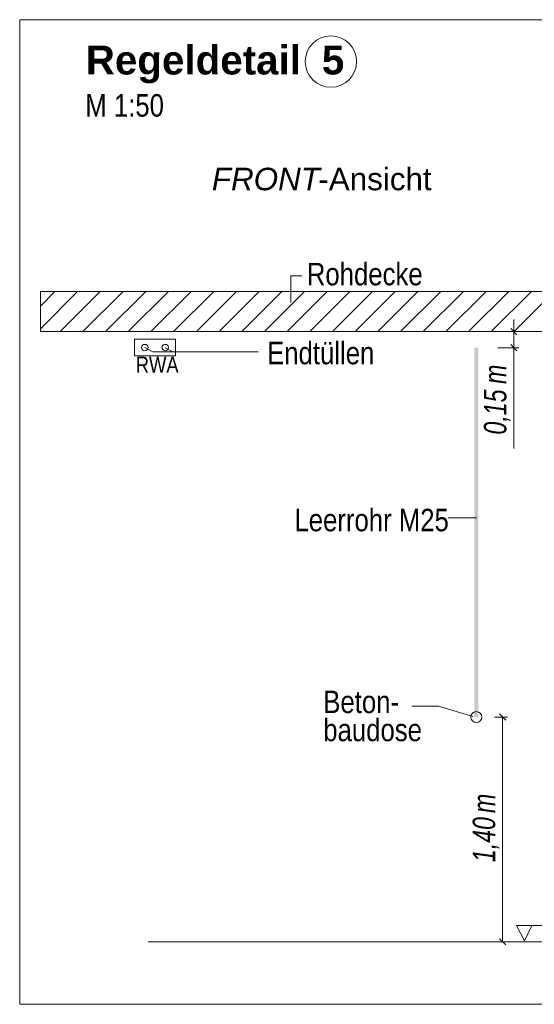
# Model space of a CAD drawing. Extents: x -620 to 3480, y 62 to 1112.
# Tile 218 of 256: x 150 to 182, y 837 to 899. Entities that reach past the tile are written whole.
import ezdxf
from ezdxf.lldxf.tags import DXFTag

# ---------------------------------------------------------------- set-up
doc = ezdxf.new("R2010")
doc.units = 0
doc.layers.get('0').update_dxf_attribs({"lineweight": 13})
for name, color, linetype, lineweight, true_color in [('E_Aussparung Bemaßung-A06GA2TP8I', 5, 'Continuous', 9, 0x0000ff), ('E_Betonbaudose', 1, 'Continuous', 13, 0xff0000), ('E_Detail_Beschriftung', 7, 'Continuous', 13, 0x009900), ('E_Detail_Wandschraffur', 7, 'Continuous', 5, 0xc0c0c0), ('E_FT_RWA', 7, 'Continuous', 13, 0xe26e0e), ('E_Leerrohr Beschriftung', 1, 'Continuous', 9, 0xff0000)]:
    doc.layers.add(name, color=color, linetype=linetype, lineweight=lineweight, true_color=true_color)
doc.layers.add('E_Detail_Linie_Text_Bem', color=7, linetype='Continuous', lineweight=13)
doc.styles.get("Standard").update_dxf_attribs({"font": 'ARIALN.TTF'})
tags = doc.linetypes.add('fein_strichliert', pattern=[4, 1, -2, 1]).pattern_tags.tags
tags[8:9] = [DXFTag(74, 4), DXFTag(75, 0), DXFTag(340, '0'), DXFTag(46, 0.0), DXFTag(50, 0.0), DXFTag(44, 0.0), DXFTag(45, 0.0)]
tags[6:7] = [DXFTag(74, 4), DXFTag(75, 0), DXFTag(340, '0'), DXFTag(46, 0.0), DXFTag(50, 0.0), DXFTag(44, 0.0), DXFTag(45, 0.0)]
tags[4:5] = [DXFTag(74, 4), DXFTag(75, 0), DXFTag(340, '0'), DXFTag(46, 0.0), DXFTag(50, 0.0), DXFTag(44, 0.0), DXFTag(45, 0.0)]
tags = doc.linetypes.add('fein_strichliert-A06GA2TT8I', pattern=[4, 1, -2, 1]).pattern_tags.tags
tags[8:9] = [DXFTag(74, 4), DXFTag(75, 0), DXFTag(340, '0'), DXFTag(46, 0.0), DXFTag(50, 0.0), DXFTag(44, 0.0), DXFTag(45, 0.0)]
tags[6:7] = [DXFTag(74, 4), DXFTag(75, 0), DXFTag(340, '0'), DXFTag(46, 0.0), DXFTag(50, 0.0), DXFTag(44, 0.0), DXFTag(45, 0.0)]
tags[4:5] = [DXFTag(74, 4), DXFTag(75, 0), DXFTag(340, '0'), DXFTag(46, 0.0), DXFTag(50, 0.0), DXFTag(44, 0.0), DXFTag(45, 0.0)]

# ---------------------------------------------------------------- blocks, each defined once
blk = doc.blocks.new('Referenz-A06GA2TU8I')
at = {"layer": 'E_Aussparung Bemaßung-A06GA2TP8I', "linetype": 'Continuous', "ltscale": 0.13}
for p, q in [((180.581, 879.895), (180.581, 871.856)), ((180.39, 879.322), (180.772, 878.94)), ((180.881, 879.131), (179.581, 879.131)), ((180.881, 878.131), (179.581, 878.131)), ((180.39, 878.322), (180.772, 877.94)), ((180.181, 855.131), (179.381, 855.131)), ((180.072, 854.94), (179.69, 855.322)), ((179.881, 855.131), (179.881, 841.131)), ((180.072, 840.94), (179.69, 841.322)), ((180.181, 841.131), (179.381, 841.131))]:
    blk.add_line(p, q, dxfattribs=at)
at = {"layer": 'E_Betonbaudose', "linetype": 'Continuous', "ltscale": 0.13}
for centre, radius in [((157.579, 878.141), 0.2), ((158.854, 878.141), 0.2), ((178.24, 855.131), 0.34)]:
    blk.add_circle(centre, radius, dxfattribs=at)
at = {"layer": 'E_Detail_Linie_Text_Bem', "linetype": 'fein_strichliert-A06GA2TT8I', "ltscale": 0.65}
for p, q in [((212.548, 898.558), (149.779, 898.558)), ((149.779, 898.558), (149.779, 837.242)), ((149.779, 837.242), (209.522, 837.242))]:
    blk.add_line(p, q, dxfattribs=at)
at = {"layer": 'E_Detail_Linie_Text_Bem', "color": 0, "linetype": 'Continuous', "ltscale": 0.13}
for p, q in [((166.67, 880.951), (166.67, 882.599)), ((166.67, 882.599), (167.356, 882.599)), ((158.069, 877.87), (157.579, 878.141)), ((159.326, 877.87), (158.854, 878.131)), ((158.069, 877.87), (164.638, 877.87)), ((176.475, 867.545), (178.26, 867.545)), ((174.213, 855.805), (175.873, 855.805)), ((175.873, 855.805), (178.025, 855.163)), ((181.248, 841.197), (180.739, 842.146)), ((180.739, 842.146), (183.423, 842.146)), ((181.706, 842.15), (181.248, 841.197))]:
    blk.add_line(p, q, dxfattribs=at)
at = {"layer": 'E_Detail_Linie_Text_Bem', "linetype": 'Continuous', "ltscale": 0.13}
for p, q in [((202.396, 881.631), (151.069, 881.631)), ((151.069, 881.631), (151.069, 879.131)), ((151.069, 879.131), (161.461, 879.131)), ((151.069, 879.131), (199.896, 879.131)), ((161.461, 879.131), (202.396, 879.131)), ((157.795, 841.131), (194.808, 841.131))]:
    blk.add_line(p, q, dxfattribs=at)
blk.add_solid([(178.365, 878.132), (178.365, 855.131), (178.115, 878.131), (178.115, 855.131)], dxfattribs=at)
at = {"layer": 'E_Detail_Wandschraffur', "linetype": 'ByBlock', "ltscale": 0.13}
for p, q in [((151.069, 879.309), (153.39, 881.631)), ((153.719, 879.131), (156.219, 881.631)), ((156.547, 879.131), (159.047, 881.631)), ((159.375, 879.131), (161.875, 881.631)), ((162.204, 879.131), (164.704, 881.631)), ((165.032, 879.131), (167.532, 881.631)), ((167.861, 879.131), (170.361, 881.631)), ((170.689, 879.131), (173.189, 881.631)), ((173.518, 879.131), (176.018, 881.631)), ((176.346, 879.131), (178.846, 881.631)), ((179.174, 879.131), (181.674, 881.631))]:
    blk.add_line(p, q, dxfattribs=at)
at = {"layer": 'E_Detail_Wandschraffur', "linetype": 'fein_strichliert', "ltscale": 0.13}
for p, q in [((151.069, 880.724), (151.976, 881.631)), ((152.304, 879.131), (154.804, 881.631)), ((155.133, 879.131), (157.633, 881.631)), ((157.961, 879.131), (160.461, 881.631)), ((160.79, 879.131), (163.29, 881.631)), ((163.618, 879.131), (166.118, 881.631)), ((166.447, 879.131), (168.947, 881.631)), ((169.275, 879.131), (171.775, 881.631)), ((172.103, 879.131), (174.603, 881.631)), ((174.932, 879.131), (177.432, 881.631)), ((177.76, 879.131), (180.26, 881.631)), ((180.589, 879.131), (183.089, 881.631))]:
    blk.add_line(p, q, dxfattribs=at)
at = {"layer": 'E_FT_RWA', "linetype": 'Continuous', "ltscale": 0.13}
for p, q in [((156.941, 878.666), (159.491, 878.666)), ((156.941, 877.616), (156.941, 878.666)), ((159.491, 877.616), (159.491, 878.666)), ((156.941, 877.616), (159.491, 877.616))]:
    blk.add_line(p, q, dxfattribs=at)
at = {"layer": 'E_Leerrohr Beschriftung', "linetype": 'Continuous', "ltscale": 0.13}
blk.add_circle((169.178, 895.951), 1.6, dxfattribs=at)
at = {"layer": 'E_Aussparung Bemaßung-A06GA2TP8I', "linetype": 'Continuous', "ltscale": 0.13, "char_height": 1.4, "attachment_point": 1, "rotation": 90}
for s, insert in [('{\\W0.9;\\fArial Narrow|b0|i1;m}', (178.714, 875.872)), ('{\\W0.9;\\fArial Narrow|b0|i1;0,15 }', (178.714, 872.718)), ('{\\W0.9;\\fArial Narrow|b0|i1;m}', (178.014, 849.152)), ('{\\W0.9;\\fArial Narrow|b0|i1;1,40 }', (178.014, 846.094))]:
    blk.add_mtext(s, dxfattribs=dict(at, insert=insert))
at = {"layer": 'E_Detail_Beschriftung', "color": 1, "linetype": 'Continuous', "lineweight": 35, "ltscale": 0.35, "true_color": 0xff0000, "char_height": 1.8, "attachment_point": 1}
for s, insert in [('{\\fArial|b1|i0;Regeldetail}', (153.897, 896.946)), ('{\\fArial|b1|i0;5}', (168.611, 896.946))]:
    blk.add_mtext(s, dxfattribs=dict(at, insert=insert))
at = {"layer": 'E_Detail_Beschriftung', "linetype": 'Continuous', "ltscale": 0.13, "char_height": 1.4, "attachment_point": 1}
for s, insert in [('{\\fArial Narrow;M 1:50}', (153.867, 893.922)), ('{\\fArial Narrow;Rohdecke}', (167.674, 883.416)), ('{\\fArial Narrow;Endtüllen}', (165.198, 878.5)), ('{\\fArial Narrow;Leerrohr M25}', (166.902, 868.1)), ('{\\fArial Narrow;Beton-}', (168.699, 856.777)), ('{\\fArial Narrow;baudose}', (168.699, 855.027))]:
    blk.add_mtext(s, dxfattribs=dict(at, insert=insert))
at = {"layer": 'E_Detail_Beschriftung', "linetype": 'Continuous', "lineweight": -2, "ltscale": 0.25, "char_height": 1.4, "attachment_point": 1}
for s, insert in [('{\\fArial|b0|i1;FRONT}', (161.757, 889.337)), ('{\\fArial;-Ansicht}', (168.392, 889.337))]:
    blk.add_mtext(s, dxfattribs=dict(at, insert=insert))
at = {"layer": 'E_FT_RWA', "linetype": 'ByBlock', "ltscale": 0.13, "insert": (157.013, 877.57), "char_height": 1, "attachment_point": 1}
blk.add_mtext('{\\fArial Narrow;RWA}', dxfattribs=at)

msp = doc.modelspace()

# ---------------------------------------------------------------- block references
at = {"color": 8, "lineweight": 25, "ltscale": 0.25, "true_color": 0x808080}
msp.add_blockref('Referenz-A06GA2TU8I', (0, 0), dxfattribs=at)

doc.saveas('drawing.dxf')
